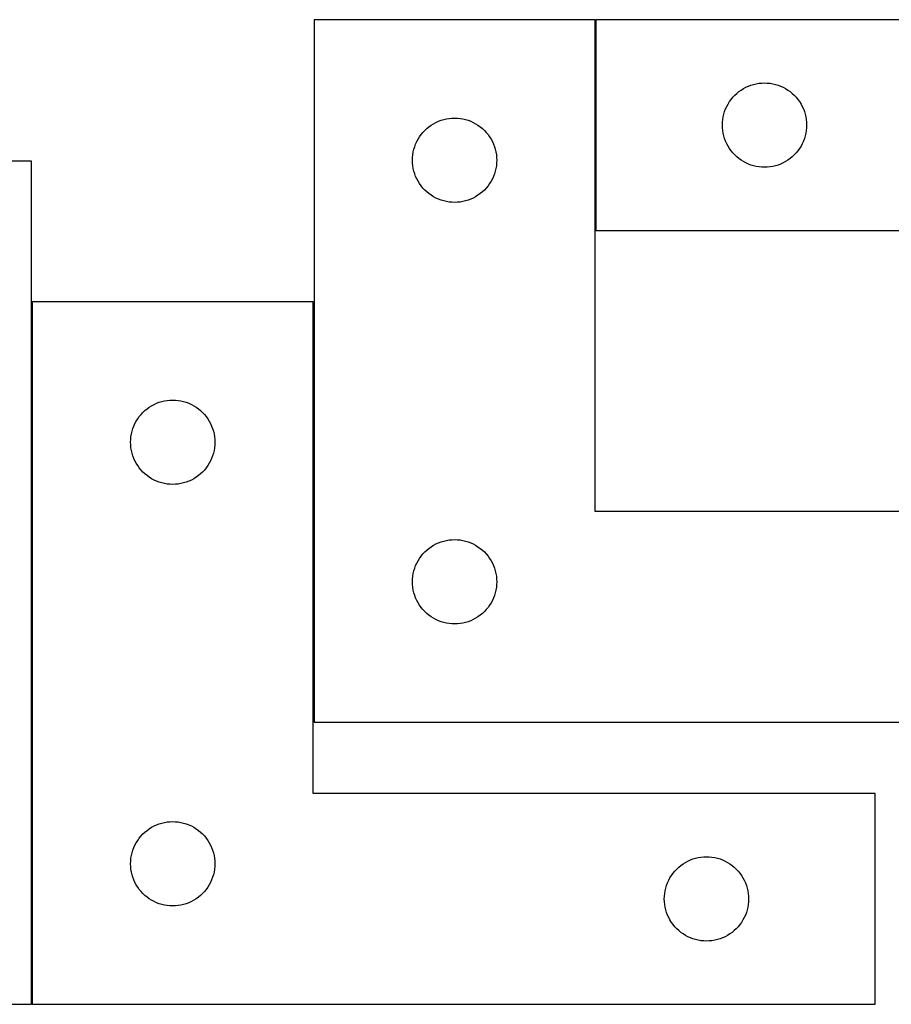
# Model space of a CAD drawing. Header units: millimetres. Extents: x 7 to 1238, y 7 to 1260.
# Tile 9 of 13: x 890 to 1076, y 547 to 757. Entities that reach past the tile are written whole.
import ezdxf

# ---------------------------------------------------------------- set-up
doc = ezdxf.new("R2010")
doc.units = ezdxf.units.MM
doc.layers.add('COMMON', color=5, linetype='CONTINUOUS', true_color=0x0000ff)
doc.layers.add('CUT', color=7, linetype='CONTINUOUS', true_color=0x000000)

msp = doc.modelspace()

# ---------------------------------------------------------------- linework, layer by layer
at = {"layer": 'COMMON'}
for p, q in [((1013.000054, 712.100019), (1013.000054, 757.100019)), ((892.600037, 546.900018), (892.600037, 696.900018)), ((952.800037, 696.900018), (952.800037, 607.100019))]:
    msp.add_line(p, q, dxfattribs=at)
at = {"layer": 'CUT'}
for p, q in [((1012.900053, 757.100019), (952.900053, 757.100019)), ((952.900053, 757.100019), (952.900053, 607.100019)), ((1012.900053, 652.100019), (1012.900053, 757.100019)), ((1193.100054, 757.100019), (1013.100054, 757.100019)), ((1013.100054, 757.100019), (1013.100054, 712.100019)), ((1043.621201, 741.740199), (1044.099922, 742.083246)), ((1044.099922, 742.083246), (1044.600054, 742.394248)), ((1044.600054, 742.394248), (1045.119456, 742.671874)), ((1045.119456, 742.671874), (1045.655903, 742.914935)), ((1045.655903, 742.914935), (1046.207099, 743.12239)), ((1046.207099, 743.12239), (1046.770683, 743.293351)), ((1046.770683, 743.293351), (1047.344241, 743.427087)), ((1047.344241, 743.427087), (1047.925318, 743.523023)), ((1047.925318, 743.523023), (1048.511426, 743.580749)), ((1048.511426, 743.580749), (1049.100054, 743.600019)), ((1049.100054, 743.600019), (1049.688682, 743.580749)), ((1049.688682, 743.580749), (1050.27479, 743.523023)), ((1050.27479, 743.523023), (1050.855867, 743.427087)), ((1050.855867, 743.427087), (1051.429425, 743.293351)), ((1051.429425, 743.293351), (1051.993009, 743.12239)), ((1051.993009, 743.12239), (1052.544205, 742.914935)), ((1052.544205, 742.914935), (1053.080652, 742.671874)), ((1053.080652, 742.671874), (1053.600054, 742.394248)), ((1053.600054, 742.394248), (1054.100186, 742.083246)), ((1054.100186, 742.083246), (1054.578907, 741.740199)), ((1041.616827, 739.600151), (1041.959874, 740.078872)), ((1041.959874, 740.078872), (1042.333496, 740.534131)), ((1042.333496, 740.534131), (1042.736093, 740.96398)), ((1042.736093, 740.96398), (1043.165942, 741.366577)), ((1043.165942, 741.366577), (1043.621201, 741.740199)), ((1054.578907, 741.740199), (1055.034166, 741.366577)), ((1055.034166, 741.366577), (1055.464015, 740.96398)), ((1055.464015, 740.96398), (1055.866612, 740.534131)), ((1055.866612, 740.534131), (1056.240234, 740.078872)), ((1056.240234, 740.078872), (1056.583281, 739.600151)), ((1040.577683, 737.492974), (1040.785138, 738.04417)), ((1040.785138, 738.04417), (1041.028199, 738.580617)), ((1041.028199, 738.580617), (1041.305825, 739.100019)), ((1041.305825, 739.100019), (1041.616827, 739.600151)), ((1056.583281, 739.600151), (1056.894283, 739.100019)), ((1056.894283, 739.100019), (1057.171909, 738.580617)), ((1057.171909, 738.580617), (1057.41497, 738.04417)), ((1057.41497, 738.04417), (1057.622425, 737.492974)), ((980.007098, 735.62239), (980.570682, 735.793351)), ((980.570682, 735.793351), (981.14424, 735.927087)), ((981.14424, 735.927087), (981.725317, 736.023023)), ((981.725317, 736.023023), (982.311425, 736.080749)), ((982.311425, 736.080749), (982.900053, 736.100019)), ((982.900053, 736.100019), (983.488681, 736.080749)), ((983.488681, 736.080749), (984.074789, 736.023023)), ((984.074789, 736.023023), (984.655866, 735.927087)), ((984.655866, 735.927087), (985.229424, 735.793351)), ((985.229424, 735.793351), (985.793008, 735.62239)), ((1040.119324, 735.188647), (1040.17705, 735.774755)), ((1040.17705, 735.774755), (1040.272986, 736.355832)), ((1040.272986, 736.355832), (1040.406722, 736.92939)), ((1040.406722, 736.92939), (1040.577683, 737.492974)), ((1057.622425, 737.492974), (1057.793386, 736.92939)), ((1057.793386, 736.92939), (1057.927122, 736.355832)), ((1057.927122, 736.355832), (1058.023058, 735.774755)), ((1058.023058, 735.774755), (1058.080784, 735.188647)), ((976.536092, 733.46398), (976.965941, 733.866577)), ((976.965941, 733.866577), (977.4212, 734.240199)), ((977.4212, 734.240199), (977.899921, 734.583246)), ((977.899921, 734.583246), (978.400053, 734.894248)), ((978.400053, 734.894248), (978.919455, 735.171874)), ((978.919455, 735.171874), (979.455902, 735.414935)), ((979.455902, 735.414935), (980.007098, 735.62239)), ((985.793008, 735.62239), (986.344204, 735.414935)), ((986.344204, 735.414935), (986.880651, 735.171874)), ((986.880651, 735.171874), (987.400053, 734.894248)), ((987.400053, 734.894248), (987.900185, 734.583246)), ((987.900185, 734.583246), (988.378906, 734.240199)), ((988.378906, 734.240199), (988.834165, 733.866577)), ((988.834165, 733.866577), (989.264014, 733.46398)), ((1040.100054, 734.600019), (1040.119324, 735.188647)), ((1040.119324, 734.011391), (1040.100054, 734.600019)), ((1040.17705, 733.425283), (1040.119324, 734.011391)), ((1058.080784, 734.011391), (1058.023058, 733.425283)), ((1058.080784, 735.188647), (1058.100054, 734.600019)), ((1058.100054, 734.600019), (1058.080784, 734.011391)), ((974.828198, 731.080617), (975.105824, 731.600019)), ((975.105824, 731.600019), (975.416826, 732.100151)), ((975.416826, 732.100151), (975.759873, 732.578872)), ((975.759873, 732.578872), (976.133495, 733.034131)), ((976.133495, 733.034131), (976.536092, 733.46398)), ((989.264014, 733.46398), (989.666611, 733.034131)), ((989.666611, 733.034131), (990.040233, 732.578872)), ((990.040233, 732.578872), (990.38328, 732.100151)), ((990.38328, 732.100151), (990.694282, 731.600019)), ((990.694282, 731.600019), (990.971908, 731.080617)), ((1040.272986, 732.844206), (1040.17705, 733.425283)), ((1040.406722, 732.270648), (1040.272986, 732.844206)), ((1040.577683, 731.707064), (1040.406722, 732.270648)), ((1040.785138, 731.155868), (1040.577683, 731.707064)), ((1057.622425, 731.707064), (1057.41497, 731.155868)), ((1057.793386, 732.270648), (1057.622425, 731.707064)), ((1057.927122, 732.844206), (1057.793386, 732.270648)), ((1058.023058, 733.425283), (1057.927122, 732.844206)), ((974.072985, 728.855832), (974.206721, 729.42939)), ((974.206721, 729.42939), (974.377682, 729.992974)), ((974.377682, 729.992974), (974.585137, 730.54417)), ((974.585137, 730.54417), (974.828198, 731.080617)), ((990.971908, 731.080617), (991.214969, 730.54417)), ((991.214969, 730.54417), (991.422424, 729.992974)), ((991.422424, 729.992974), (991.593385, 729.42939)), ((991.593385, 729.42939), (991.727121, 728.855832)), ((1041.028199, 730.619421), (1040.785138, 731.155868)), ((1041.305825, 730.100019), (1041.028199, 730.619421)), ((1041.616827, 729.599887), (1041.305825, 730.100019)), ((1041.959874, 729.121166), (1041.616827, 729.599887)), ((1056.583281, 729.599887), (1056.240234, 729.121166)), ((1056.894283, 730.100019), (1056.583281, 729.599887)), ((1057.171909, 730.619421), (1056.894283, 730.100019)), ((1057.41497, 731.155868), (1057.171909, 730.619421)), ((973.900053, 727.100019), (973.919323, 727.688647)), ((973.919323, 727.688647), (973.977049, 728.274755)), ((973.977049, 728.274755), (974.072985, 728.855832)), ((991.727121, 728.855832), (991.823057, 728.274755)), ((991.823057, 728.274755), (991.880783, 727.688647)), ((991.880783, 727.688647), (991.900053, 727.100019)), ((1042.333496, 728.665907), (1041.959874, 729.121166)), ((1042.736093, 728.236058), (1042.333496, 728.665907)), ((1043.165942, 727.833461), (1042.736093, 728.236058)), ((1043.621201, 727.459839), (1043.165942, 727.833461)), ((1044.099922, 727.116792), (1043.621201, 727.459839)), ((1054.578907, 727.459839), (1054.100186, 727.116792)), ((1055.034166, 727.833461), (1054.578907, 727.459839)), ((1055.464015, 728.236058), (1055.034166, 727.833461)), ((1055.866612, 728.665907), (1055.464015, 728.236058)), ((1056.240234, 729.121166), (1055.866612, 728.665907)), ((892.500031, 726.900018), (847.500031, 726.900018)), ((892.500031, 546.900018), (892.500031, 726.900018)), ((973.919323, 726.511391), (973.900053, 727.100019)), ((973.977049, 725.925283), (973.919323, 726.511391)), ((974.072985, 725.344206), (973.977049, 725.925283)), ((974.206721, 724.770648), (974.072985, 725.344206)), ((991.727121, 725.344206), (991.593385, 724.770648)), ((991.823057, 725.925283), (991.727121, 725.344206)), ((991.880783, 726.511391), (991.823057, 725.925283)), ((991.900053, 727.100019), (991.880783, 726.511391)), ((1044.600054, 726.80579), (1044.099922, 727.116792)), ((1045.119456, 726.528164), (1044.600054, 726.80579)), ((1045.655903, 726.285103), (1045.119456, 726.528164)), ((1046.207099, 726.077648), (1045.655903, 726.285103)), ((1046.770683, 725.906687), (1046.207099, 726.077648)), ((1047.344241, 725.772951), (1046.770683, 725.906687)), ((1047.925318, 725.677015), (1047.344241, 725.772951)), ((1048.511426, 725.619289), (1047.925318, 725.677015)), ((1049.100054, 725.600019), (1048.511426, 725.619289)), ((1049.688682, 725.619289), (1049.100054, 725.600019)), ((1050.27479, 725.677015), (1049.688682, 725.619289)), ((1050.855867, 725.772951), (1050.27479, 725.677015)), ((1051.429425, 725.906687), (1050.855867, 725.772951)), ((1051.993009, 726.077648), (1051.429425, 725.906687)), ((1052.544205, 726.285103), (1051.993009, 726.077648)), ((1053.080652, 726.528164), (1052.544205, 726.285103)), ((1053.600054, 726.80579), (1053.080652, 726.528164)), ((1054.100186, 727.116792), (1053.600054, 726.80579)), ((974.377682, 724.207064), (974.206721, 724.770648)), ((974.585137, 723.655868), (974.377682, 724.207064)), ((974.828198, 723.119421), (974.585137, 723.655868)), ((975.105824, 722.600019), (974.828198, 723.119421)), ((990.971908, 723.119421), (990.694282, 722.600019)), ((991.214969, 723.655868), (990.971908, 723.119421)), ((991.422424, 724.207064), (991.214969, 723.655868)), ((991.593385, 724.770648), (991.422424, 724.207064)), ((975.416826, 722.099887), (975.105824, 722.600019)), ((975.759873, 721.621166), (975.416826, 722.099887)), ((976.133495, 721.165907), (975.759873, 721.621166)), ((976.536092, 720.736058), (976.133495, 721.165907)), ((989.666611, 721.165907), (989.264014, 720.736058)), ((990.040233, 721.621166), (989.666611, 721.165907)), ((990.38328, 722.099887), (990.040233, 721.621166)), ((990.694282, 722.600019), (990.38328, 722.099887)), ((976.965941, 720.333461), (976.536092, 720.736058)), ((977.4212, 719.959839), (976.965941, 720.333461)), ((977.899921, 719.616792), (977.4212, 719.959839)), ((978.400053, 719.30579), (977.899921, 719.616792)), ((978.919455, 719.028164), (978.400053, 719.30579)), ((979.455902, 718.785103), (978.919455, 719.028164)), ((986.880651, 719.028164), (986.344204, 718.785103)), ((987.400053, 719.30579), (986.880651, 719.028164)), ((987.900185, 719.616792), (987.400053, 719.30579)), ((988.378906, 719.959839), (987.900185, 719.616792)), ((988.834165, 720.333461), (988.378906, 719.959839)), ((989.264014, 720.736058), (988.834165, 720.333461)), ((980.007098, 718.577648), (979.455902, 718.785103)), ((980.570682, 718.406687), (980.007098, 718.577648)), ((981.14424, 718.272951), (980.570682, 718.406687)), ((981.725317, 718.177015), (981.14424, 718.272951)), ((982.311425, 718.119289), (981.725317, 718.177015)), ((982.900053, 718.100019), (982.311425, 718.119289)), ((983.488681, 718.119289), (982.900053, 718.100019)), ((984.074789, 718.177015), (983.488681, 718.119289)), ((984.655866, 718.272951), (984.074789, 718.177015)), ((985.229424, 718.406687), (984.655866, 718.272951)), ((985.793008, 718.577648), (985.229424, 718.406687)), ((986.344204, 718.785103), (985.793008, 718.577648)), ((1013.100054, 712.100019), (1133.100054, 712.100019)), ((952.700037, 696.900018), (892.700037, 696.900018)), ((892.700037, 696.900018), (892.700037, 546.900018)), ((952.700037, 591.900018), (952.700037, 696.900018)), ((918.200037, 674.694247), (918.719439, 674.971873)), ((918.719439, 674.971873), (919.255886, 675.214934)), ((919.255886, 675.214934), (919.807082, 675.422389)), ((919.807082, 675.422389), (920.370666, 675.59335)), ((920.370666, 675.59335), (920.944224, 675.727086)), ((920.944224, 675.727086), (921.525301, 675.823022)), ((921.525301, 675.823022), (922.111409, 675.880748)), ((922.111409, 675.880748), (922.700037, 675.900018)), ((922.700037, 675.900018), (923.288665, 675.880748)), ((923.288665, 675.880748), (923.874773, 675.823022)), ((923.874773, 675.823022), (924.45585, 675.727086)), ((924.45585, 675.727086), (925.029408, 675.59335)), ((925.029408, 675.59335), (925.592992, 675.422389)), ((925.592992, 675.422389), (926.144188, 675.214934)), ((926.144188, 675.214934), (926.680635, 674.971873)), ((926.680635, 674.971873), (927.200037, 674.694247)), ((915.559857, 672.378871), (915.933479, 672.83413)), ((915.933479, 672.83413), (916.336076, 673.263979)), ((916.336076, 673.263979), (916.765925, 673.666576)), ((916.765925, 673.666576), (917.221184, 674.040198)), ((917.221184, 674.040198), (917.699905, 674.383245)), ((917.699905, 674.383245), (918.200037, 674.694247)), ((927.200037, 674.694247), (927.700169, 674.383245)), ((927.700169, 674.383245), (928.17889, 674.040198)), ((928.17889, 674.040198), (928.634149, 673.666576)), ((928.634149, 673.666576), (929.063998, 673.263979)), ((929.063998, 673.263979), (929.466595, 672.83413)), ((929.466595, 672.83413), (929.840217, 672.378871)), ((914.385121, 670.344169), (914.628182, 670.880616)), ((914.628182, 670.880616), (914.905808, 671.400018)), ((914.905808, 671.400018), (915.21681, 671.90015)), ((915.21681, 671.90015), (915.559857, 672.378871)), ((929.840217, 672.378871), (930.183264, 671.90015)), ((930.183264, 671.90015), (930.494266, 671.400018)), ((930.494266, 671.400018), (930.771892, 670.880616)), ((930.771892, 670.880616), (931.014953, 670.344169)), ((913.777033, 668.074754), (913.872969, 668.655831)), ((913.872969, 668.655831), (914.006705, 669.229389)), ((914.006705, 669.229389), (914.177666, 669.792973)), ((914.177666, 669.792973), (914.385121, 670.344169)), ((931.014953, 670.344169), (931.222408, 669.792973)), ((931.222408, 669.792973), (931.393369, 669.229389)), ((931.393369, 669.229389), (931.527105, 668.655831)), ((931.527105, 668.655831), (931.623041, 668.074754)), ((913.700037, 666.900018), (913.719307, 667.488646)), ((913.719307, 666.31139), (913.700037, 666.900018)), ((913.719307, 667.488646), (913.777033, 668.074754)), ((931.623041, 668.074754), (931.680767, 667.488646)), ((931.680767, 667.488646), (931.700037, 666.900018)), ((931.700037, 666.900018), (931.680767, 666.31139)), ((913.777033, 665.725282), (913.719307, 666.31139)), ((913.872969, 665.144205), (913.777033, 665.725282)), ((914.006705, 664.570647), (913.872969, 665.144205)), ((914.177666, 664.007063), (914.006705, 664.570647)), ((931.393369, 664.570647), (931.222408, 664.007063)), ((931.527105, 665.144205), (931.393369, 664.570647)), ((931.623041, 665.725282), (931.527105, 665.144205)), ((931.680767, 666.31139), (931.623041, 665.725282)), ((914.385121, 663.455867), (914.177666, 664.007063)), ((914.628182, 662.91942), (914.385121, 663.455867)), ((914.905808, 662.400018), (914.628182, 662.91942)), ((915.21681, 661.899886), (914.905808, 662.400018)), ((930.494266, 662.400018), (930.183264, 661.899886)), ((930.771892, 662.91942), (930.494266, 662.400018)), ((931.014953, 663.455867), (930.771892, 662.91942)), ((931.222408, 664.007063), (931.014953, 663.455867)), ((915.559857, 661.421165), (915.21681, 661.899886)), ((915.933479, 660.965906), (915.559857, 661.421165)), ((916.336076, 660.536057), (915.933479, 660.965906)), ((916.765925, 660.13346), (916.336076, 660.536057)), ((917.221184, 659.759838), (916.765925, 660.13346)), ((928.634149, 660.13346), (928.17889, 659.759838)), ((929.063998, 660.536057), (928.634149, 660.13346)), ((929.466595, 660.965906), (929.063998, 660.536057)), ((929.840217, 661.421165), (929.466595, 660.965906)), ((930.183264, 661.899886), (929.840217, 661.421165)), ((917.699905, 659.416791), (917.221184, 659.759838)), ((918.200037, 659.105789), (917.699905, 659.416791)), ((918.719439, 658.828163), (918.200037, 659.105789)), ((919.255886, 658.585102), (918.719439, 658.828163)), ((919.807082, 658.377647), (919.255886, 658.585102)), ((920.370666, 658.206686), (919.807082, 658.377647)), ((920.944224, 658.07295), (920.370666, 658.206686)), ((921.525301, 657.977014), (920.944224, 658.07295)), ((922.111409, 657.919288), (921.525301, 657.977014)), ((923.874773, 657.977014), (923.288665, 657.919288)), ((924.45585, 658.07295), (923.874773, 657.977014)), ((925.029408, 658.206686), (924.45585, 658.07295)), ((925.592992, 658.377647), (925.029408, 658.206686)), ((926.144188, 658.585102), (925.592992, 658.377647)), ((926.680635, 658.828163), (926.144188, 658.585102)), ((927.200037, 659.105789), (926.680635, 658.828163)), ((927.700169, 659.416791), (927.200037, 659.105789)), ((928.17889, 659.759838), (927.700169, 659.416791)), ((922.700037, 657.900018), (922.111409, 657.919288)), ((923.288665, 657.919288), (922.700037, 657.900018)), ((1132.900053, 652.100019), (1012.900053, 652.100019)), ((978.919455, 645.171874), (979.455902, 645.414935)), ((979.455902, 645.414935), (980.007098, 645.62239)), ((980.007098, 645.62239), (980.570682, 645.793351)), ((980.570682, 645.793351), (981.14424, 645.927087)), ((981.14424, 645.927087), (981.725317, 646.023023)), ((981.725317, 646.023023), (982.311425, 646.080749)), ((982.311425, 646.080749), (982.900053, 646.100019)), ((982.900053, 646.100019), (983.488681, 646.080749)), ((983.488681, 646.080749), (984.074789, 646.023023)), ((984.074789, 646.023023), (984.655866, 645.927087)), ((984.655866, 645.927087), (985.229424, 645.793351)), ((985.229424, 645.793351), (985.793008, 645.62239)), ((985.793008, 645.62239), (986.344204, 645.414935)), ((986.344204, 645.414935), (986.880651, 645.171874)), ((976.133495, 643.034131), (976.536092, 643.46398)), ((976.536092, 643.46398), (976.965941, 643.866577)), ((976.965941, 643.866577), (977.4212, 644.240199)), ((977.4212, 644.240199), (977.899921, 644.583246)), ((977.899921, 644.583246), (978.400053, 644.894248)), ((978.400053, 644.894248), (978.919455, 645.171874)), ((986.880651, 645.171874), (987.400053, 644.894248)), ((987.400053, 644.894248), (987.900185, 644.583246)), ((987.900185, 644.583246), (988.378906, 644.240199)), ((988.378906, 644.240199), (988.834165, 643.866577)), ((988.834165, 643.866577), (989.264014, 643.46398)), ((989.264014, 643.46398), (989.666611, 643.034131)), ((974.828198, 641.080617), (975.105824, 641.600019)), ((975.105824, 641.600019), (975.416826, 642.100151)), ((975.416826, 642.100151), (975.759873, 642.578872)), ((975.759873, 642.578872), (976.133495, 643.034131)), ((989.666611, 643.034131), (990.040233, 642.578872)), ((990.040233, 642.578872), (990.38328, 642.100151)), ((990.38328, 642.100151), (990.694282, 641.600019)), ((990.694282, 641.600019), (990.971908, 641.080617)), ((974.072985, 638.855832), (974.206721, 639.42939)), ((974.206721, 639.42939), (974.377682, 639.992974)), ((974.377682, 639.992974), (974.585137, 640.54417)), ((974.585137, 640.54417), (974.828198, 641.080617)), ((990.971908, 641.080617), (991.214969, 640.54417)), ((991.214969, 640.54417), (991.422424, 639.992974)), ((991.422424, 639.992974), (991.593385, 639.42939)), ((991.593385, 639.42939), (991.727121, 638.855832)), ((973.900053, 637.100019), (973.919323, 637.688647)), ((973.919323, 636.511391), (973.900053, 637.100019)), ((973.919323, 637.688647), (973.977049, 638.274755)), ((973.977049, 638.274755), (974.072985, 638.855832)), ((991.727121, 638.855832), (991.823057, 638.274755)), ((991.823057, 638.274755), (991.880783, 637.688647)), ((991.880783, 637.688647), (991.900053, 637.100019)), ((991.900053, 637.100019), (991.880783, 636.511391)), ((973.977049, 635.925283), (973.919323, 636.511391)), ((974.072985, 635.344206), (973.977049, 635.925283)), ((974.206721, 634.770648), (974.072985, 635.344206)), ((991.727121, 635.344206), (991.593385, 634.770648)), ((991.823057, 635.925283), (991.727121, 635.344206)), ((991.880783, 636.511391), (991.823057, 635.925283)), ((974.377682, 634.207064), (974.206721, 634.770648)), ((974.585137, 633.655868), (974.377682, 634.207064)), ((974.828198, 633.119421), (974.585137, 633.655868)), ((975.105824, 632.600019), (974.828198, 633.119421)), ((990.971908, 633.119421), (990.694282, 632.600019)), ((991.214969, 633.655868), (990.971908, 633.119421)), ((991.422424, 634.207064), (991.214969, 633.655868)), ((991.593385, 634.770648), (991.422424, 634.207064)), ((975.416826, 632.099887), (975.105824, 632.600019)), ((975.759873, 631.621166), (975.416826, 632.099887)), ((976.133495, 631.165907), (975.759873, 631.621166)), ((976.536092, 630.736058), (976.133495, 631.165907)), ((976.965941, 630.333461), (976.536092, 630.736058)), ((989.264014, 630.736058), (988.834165, 630.333461)), ((989.666611, 631.165907), (989.264014, 630.736058)), ((990.040233, 631.621166), (989.666611, 631.165907)), ((990.38328, 632.099887), (990.040233, 631.621166)), ((990.694282, 632.600019), (990.38328, 632.099887)), ((977.4212, 629.959839), (976.965941, 630.333461)), ((977.899921, 629.616792), (977.4212, 629.959839)), ((978.400053, 629.30579), (977.899921, 629.616792)), ((978.919455, 629.028164), (978.400053, 629.30579)), ((979.455902, 628.785103), (978.919455, 629.028164)), ((980.007098, 628.577648), (979.455902, 628.785103)), ((980.570682, 628.406687), (980.007098, 628.577648)), ((985.793008, 628.577648), (985.229424, 628.406687)), ((986.344204, 628.785103), (985.793008, 628.577648)), ((986.880651, 629.028164), (986.344204, 628.785103)), ((987.400053, 629.30579), (986.880651, 629.028164)), ((987.900185, 629.616792), (987.400053, 629.30579)), ((988.378906, 629.959839), (987.900185, 629.616792)), ((988.834165, 630.333461), (988.378906, 629.959839)), ((981.14424, 628.272951), (980.570682, 628.406687)), ((981.725317, 628.177015), (981.14424, 628.272951)), ((982.311425, 628.119289), (981.725317, 628.177015)), ((982.900053, 628.100019), (982.311425, 628.119289)), ((983.488681, 628.119289), (982.900053, 628.100019)), ((984.074789, 628.177015), (983.488681, 628.119289)), ((984.655866, 628.272951), (984.074789, 628.177015)), ((985.229424, 628.406687), (984.655866, 628.272951)), ((952.900053, 607.100019), (1132.900053, 607.100019)), ((1072.700037, 591.900018), (952.700037, 591.900018)), ((1072.700037, 546.900018), (1072.700037, 591.900018)), ((917.221184, 584.040198), (917.699905, 584.383245)), ((917.699905, 584.383245), (918.200037, 584.694247)), ((918.200037, 584.694247), (918.719439, 584.971873)), ((918.719439, 584.971873), (919.255886, 585.214934)), ((919.255886, 585.214934), (919.807082, 585.422389)), ((919.807082, 585.422389), (920.370666, 585.59335)), ((920.370666, 585.59335), (920.944224, 585.727086)), ((920.944224, 585.727086), (921.525301, 585.823022)), ((921.525301, 585.823022), (922.111409, 585.880748)), ((922.111409, 585.880748), (922.700037, 585.900018)), ((922.700037, 585.900018), (923.288665, 585.880748)), ((923.288665, 585.880748), (923.874773, 585.823022)), ((923.874773, 585.823022), (924.45585, 585.727086)), ((924.45585, 585.727086), (925.029408, 585.59335)), ((925.029408, 585.59335), (925.592992, 585.422389)), ((925.592992, 585.422389), (926.144188, 585.214934)), ((926.144188, 585.214934), (926.680635, 584.971873)), ((926.680635, 584.971873), (927.200037, 584.694247)), ((927.200037, 584.694247), (927.700169, 584.383245)), ((927.700169, 584.383245), (928.17889, 584.040198)), ((915.21681, 581.90015), (915.559857, 582.378871)), ((915.559857, 582.378871), (915.933479, 582.83413)), ((915.933479, 582.83413), (916.336076, 583.263979)), ((916.336076, 583.263979), (916.765925, 583.666576)), ((916.765925, 583.666576), (917.221184, 584.040198)), ((928.17889, 584.040198), (928.634149, 583.666576)), ((928.634149, 583.666576), (929.063998, 583.263979)), ((929.063998, 583.263979), (929.466595, 582.83413)), ((929.466595, 582.83413), (929.840217, 582.378871)), ((929.840217, 582.378871), (930.183264, 581.90015)), ((914.177666, 579.792973), (914.385121, 580.344169)), ((914.385121, 580.344169), (914.628182, 580.880616)), ((914.628182, 580.880616), (914.905808, 581.400018)), ((914.905808, 581.400018), (915.21681, 581.90015)), ((930.183264, 581.90015), (930.494266, 581.400018)), ((930.494266, 581.400018), (930.771892, 580.880616)), ((930.771892, 580.880616), (931.014953, 580.344169)), ((931.014953, 580.344169), (931.222408, 579.792973)), ((913.719307, 577.488646), (913.777033, 578.074754)), ((913.777033, 578.074754), (913.872969, 578.655831)), ((913.872969, 578.655831), (914.006705, 579.229389)), ((914.006705, 579.229389), (914.177666, 579.792973)), ((931.222408, 579.792973), (931.393369, 579.229389)), ((931.393369, 579.229389), (931.527105, 578.655831)), ((931.527105, 578.655831), (931.623041, 578.074754)), ((931.623041, 578.074754), (931.680767, 577.488646)), ((1033.807082, 577.922389), (1034.370666, 578.09335)), ((1034.370666, 578.09335), (1034.944224, 578.227086)), ((1034.944224, 578.227086), (1035.525301, 578.323022)), ((1035.525301, 578.323022), (1036.111409, 578.380748)), ((1036.111409, 578.380748), (1036.700037, 578.400018)), ((1036.700037, 578.400018), (1037.288665, 578.380748)), ((1037.288665, 578.380748), (1037.874773, 578.323022)), ((1037.874773, 578.323022), (1038.45585, 578.227086)), ((1038.45585, 578.227086), (1039.029408, 578.09335)), ((1039.029408, 578.09335), (1039.592992, 577.922389)), ((913.700037, 576.900018), (913.719307, 577.488646)), ((913.719307, 576.31139), (913.700037, 576.900018)), ((913.777033, 575.725282), (913.719307, 576.31139)), ((931.680767, 576.31139), (931.623041, 575.725282)), ((931.680767, 577.488646), (931.700037, 576.900018)), ((931.700037, 576.900018), (931.680767, 576.31139)), ((1030.336076, 575.763979), (1030.765925, 576.166576)), ((1030.765925, 576.166576), (1031.221184, 576.540198)), ((1031.221184, 576.540198), (1031.699905, 576.883245)), ((1031.699905, 576.883245), (1032.200037, 577.194247)), ((1032.200037, 577.194247), (1032.719439, 577.471873)), ((1032.719439, 577.471873), (1033.255886, 577.714934)), ((1033.255886, 577.714934), (1033.807082, 577.922389)), ((1039.592992, 577.922389), (1040.144188, 577.714934)), ((1040.144188, 577.714934), (1040.680635, 577.471873)), ((1040.680635, 577.471873), (1041.200037, 577.194247)), ((1041.200037, 577.194247), (1041.700169, 576.883245)), ((1041.700169, 576.883245), (1042.17889, 576.540198)), ((1042.17889, 576.540198), (1042.634149, 576.166576)), ((1042.634149, 576.166576), (1043.063998, 575.763979)), ((913.872969, 575.144205), (913.777033, 575.725282)), ((914.006705, 574.570647), (913.872969, 575.144205)), ((914.177666, 574.007063), (914.006705, 574.570647)), ((914.385121, 573.455867), (914.177666, 574.007063)), ((931.222408, 574.007063), (931.014953, 573.455867)), ((931.393369, 574.570647), (931.222408, 574.007063)), ((931.527105, 575.144205), (931.393369, 574.570647)), ((931.623041, 575.725282), (931.527105, 575.144205)), ((1028.628182, 573.380616), (1028.905808, 573.900018)), ((1028.905808, 573.900018), (1029.21681, 574.40015)), ((1029.21681, 574.40015), (1029.559857, 574.878871)), ((1029.559857, 574.878871), (1029.933479, 575.33413)), ((1029.933479, 575.33413), (1030.336076, 575.763979)), ((1043.063998, 575.763979), (1043.466595, 575.33413)), ((1043.466595, 575.33413), (1043.840217, 574.878871)), ((1043.840217, 574.878871), (1044.183264, 574.40015)), ((1044.183264, 574.40015), (1044.494266, 573.900018)), ((1044.494266, 573.900018), (1044.771892, 573.380616)), ((914.628182, 572.91942), (914.385121, 573.455867)), ((914.905808, 572.400018), (914.628182, 572.91942)), ((915.21681, 571.899886), (914.905808, 572.400018)), ((915.559857, 571.421165), (915.21681, 571.899886)), ((930.183264, 571.899886), (929.840217, 571.421165)), ((930.494266, 572.400018), (930.183264, 571.899886)), ((930.771892, 572.91942), (930.494266, 572.400018)), ((931.014953, 573.455867), (930.771892, 572.91942)), ((1028.006705, 571.729389), (1028.177666, 572.292973)), ((1028.177666, 572.292973), (1028.385121, 572.844169)), ((1028.385121, 572.844169), (1028.628182, 573.380616)), ((1044.771892, 573.380616), (1045.014953, 572.844169)), ((1045.014953, 572.844169), (1045.222408, 572.292973)), ((1045.222408, 572.292973), (1045.393369, 571.729389)), ((915.933479, 570.965906), (915.559857, 571.421165)), ((916.336076, 570.536057), (915.933479, 570.965906)), ((916.765925, 570.13346), (916.336076, 570.536057)), ((917.221184, 569.759838), (916.765925, 570.13346)), ((917.699905, 569.416791), (917.221184, 569.759838)), ((928.17889, 569.759838), (927.700169, 569.416791)), ((928.634149, 570.13346), (928.17889, 569.759838)), ((929.063998, 570.536057), (928.634149, 570.13346)), ((929.466595, 570.965906), (929.063998, 570.536057)), ((929.840217, 571.421165), (929.466595, 570.965906)), ((1027.700037, 569.400018), (1027.719307, 569.988646)), ((1027.719307, 569.988646), (1027.777033, 570.574754)), ((1027.777033, 570.574754), (1027.872969, 571.155831)), ((1027.872969, 571.155831), (1028.006705, 571.729389)), ((1045.393369, 571.729389), (1045.527105, 571.155831)), ((1045.527105, 571.155831), (1045.623041, 570.574754)), ((1045.623041, 570.574754), (1045.680767, 569.988646)), ((1045.680767, 569.988646), (1045.700037, 569.400018)), ((918.200037, 569.105789), (917.699905, 569.416791)), ((918.719439, 568.828163), (918.200037, 569.105789)), ((919.255886, 568.585102), (918.719439, 568.828163)), ((919.807082, 568.377647), (919.255886, 568.585102)), ((920.370666, 568.206686), (919.807082, 568.377647)), ((920.944224, 568.07295), (920.370666, 568.206686)), ((921.525301, 567.977014), (920.944224, 568.07295)), ((922.111409, 567.919288), (921.525301, 567.977014)), ((922.700037, 567.900018), (922.111409, 567.919288)), ((923.288665, 567.919288), (922.700037, 567.900018)), ((923.874773, 567.977014), (923.288665, 567.919288)), ((924.45585, 568.07295), (923.874773, 567.977014)), ((925.029408, 568.206686), (924.45585, 568.07295)), ((925.592992, 568.377647), (925.029408, 568.206686)), ((926.144188, 568.585102), (925.592992, 568.377647)), ((926.680635, 568.828163), (926.144188, 568.585102)), ((927.200037, 569.105789), (926.680635, 568.828163)), ((927.700169, 569.416791), (927.200037, 569.105789)), ((1027.719307, 568.81139), (1027.700037, 569.400018)), ((1027.777033, 568.225282), (1027.719307, 568.81139)), ((1027.872969, 567.644205), (1027.777033, 568.225282)), ((1028.006705, 567.070647), (1027.872969, 567.644205)), ((1045.527105, 567.644205), (1045.393369, 567.070647)), ((1045.623041, 568.225282), (1045.527105, 567.644205)), ((1045.680767, 568.81139), (1045.623041, 568.225282)), ((1045.700037, 569.400018), (1045.680767, 568.81139)), ((1028.177666, 566.507063), (1028.006705, 567.070647)), ((1028.385121, 565.955867), (1028.177666, 566.507063)), ((1028.628182, 565.41942), (1028.385121, 565.955867)), ((1045.014953, 565.955867), (1044.771892, 565.41942)), ((1045.222408, 566.507063), (1045.014953, 565.955867)), ((1045.393369, 567.070647), (1045.222408, 566.507063)), ((1028.905808, 564.900018), (1028.628182, 565.41942)), ((1029.21681, 564.399886), (1028.905808, 564.900018)), ((1029.559857, 563.921165), (1029.21681, 564.399886)), ((1029.933479, 563.465906), (1029.559857, 563.921165)), ((1030.336076, 563.036057), (1029.933479, 563.465906)), ((1043.466595, 563.465906), (1043.063998, 563.036057)), ((1043.840217, 563.921165), (1043.466595, 563.465906)), ((1044.183264, 564.399886), (1043.840217, 563.921165)), ((1044.494266, 564.900018), (1044.183264, 564.399886)), ((1044.771892, 565.41942), (1044.494266, 564.900018)), ((1030.765925, 562.63346), (1030.336076, 563.036057)), ((1031.221184, 562.259838), (1030.765925, 562.63346)), ((1031.699905, 561.916791), (1031.221184, 562.259838)), ((1032.200037, 561.605789), (1031.699905, 561.916791)), ((1032.719439, 561.328163), (1032.200037, 561.605789)), ((1033.255886, 561.085102), (1032.719439, 561.328163)), ((1040.680635, 561.328163), (1040.144188, 561.085102)), ((1041.200037, 561.605789), (1040.680635, 561.328163)), ((1041.700169, 561.916791), (1041.200037, 561.605789)), ((1042.17889, 562.259838), (1041.700169, 561.916791)), ((1042.634149, 562.63346), (1042.17889, 562.259838)), ((1043.063998, 563.036057), (1042.634149, 562.63346)), ((1033.807082, 560.877647), (1033.255886, 561.085102)), ((1034.370666, 560.706686), (1033.807082, 560.877647)), ((1034.944224, 560.57295), (1034.370666, 560.706686)), ((1035.525301, 560.477014), (1034.944224, 560.57295)), ((1036.111409, 560.419288), (1035.525301, 560.477014)), ((1036.700037, 560.400018), (1036.111409, 560.419288)), ((1037.288665, 560.419288), (1036.700037, 560.400018)), ((1037.874773, 560.477014), (1037.288665, 560.419288)), ((1038.45585, 560.57295), (1037.874773, 560.477014)), ((1039.029408, 560.706686), (1038.45585, 560.57295)), ((1039.592992, 560.877647), (1039.029408, 560.706686)), ((1040.144188, 561.085102), (1039.592992, 560.877647)), ((742.500031, 546.900018), (892.500031, 546.900018)), ((892.700037, 546.900018), (1072.700037, 546.900018))]:
    msp.add_line(p, q, dxfattribs=at)

doc.saveas('drawing.dxf')
